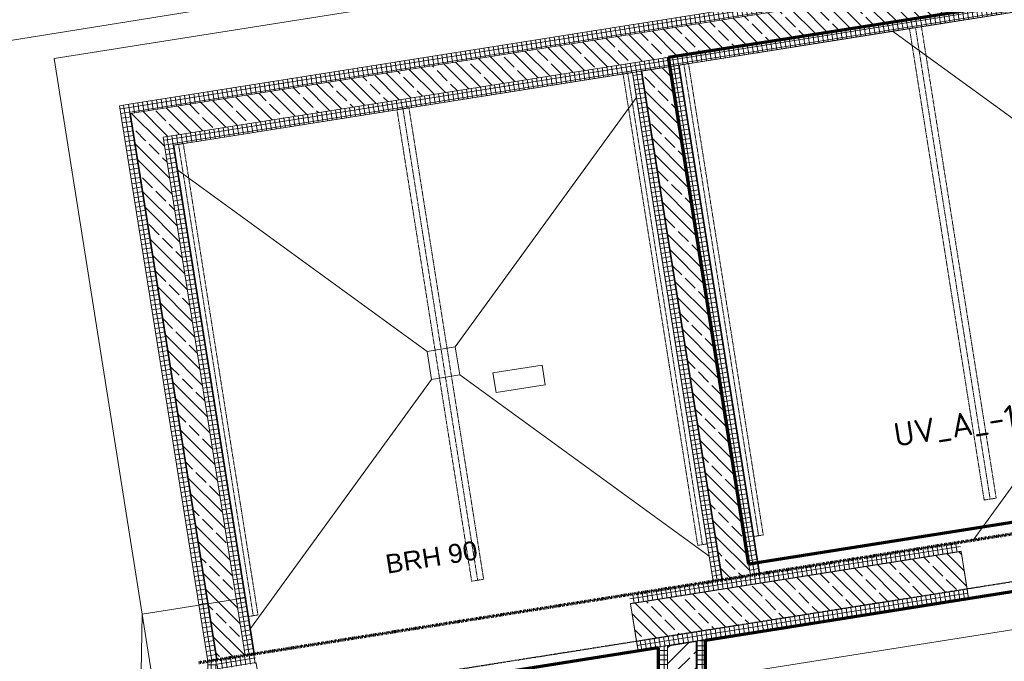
# Model space of a CAD drawing. Header units: millimetres. Extents: x 1523 to 74423, y -42059 to 10268.
# Tile 31 of 77: x 26099 to 31295, y -19683 to -16295. Entities that reach past the tile are written whole.
import ezdxf

# ---------------------------------------------------------------- set-up
doc = ezdxf.new("R2010")
doc.units = ezdxf.units.MM
for name, pattern in [('_Projekt 07 -  _  -  _  -  _  -', [7.5, 3.5, -2, 0, -2]), ('CAx_nichtHalbton', [20001.0584, 10000, -0.5292, 10000, -0.5292]), ('IMPORT-STRICHPUNKT _7_', [20, 10, -5, 0, -5]), ('IMPORT-VERDECKT _8_', [7.5, 5, -2.5]), ('Rasterlinie', [22.225, 12.7, -3.175, 3.175, -3.175]), ('Verdeckt 2x', [3.572, 2.3813, -1.1907])]:
    doc.linetypes.add(name, pattern=pattern)
for name, color, linetype, lineweight, true_color in [('20 A--Bodenplatte', 7, 'Continuous', 13, 0x656565), ('30 A--Träger _ Dachkonstruktion _Gitterrost_', 7, 'IMPORT-VERDECKT _8_', 13, 0x656565), ('65 V--Straßenbegrenzungslinie', 7, 'Continuous', 13, 0x656565), ('90 A--Achsraster _1_50_', 7, 'IMPORT-STRICHPUNKT _7_', 13, 0x656565), ('Neubau_10 A--Wand außen _ Luft-_Lichtschacht', 7, 'Continuous', 13, 0x656565), ('Neubau_10 A--Wand außen _tragend_', 7, 'Continuous', 13, 0x656565), ('Neubau_10 A--Wand innen _tragend_', 7, 'Continuous', 13, 0x656565), ('Neubau_20 A--Bodenplatte', 7, 'Continuous', 13, 0x656565), ('Neubau_20 A--Gründungsbelag', 7, 'Continuous', 13, 0x656565), ('Xref_706_5_--_ÜP_-1_000_16_Übersichtsplan UG_IFC 2025_01_13_dwg', 7, 'Continuous', 13, 0x767676), ('XX', 7, 'Continuous', 18, 0x804040)]:
    doc.layers.add(name, color=color, linetype=linetype, lineweight=lineweight, true_color=true_color)
doc.layers.add('S-GRID-____-OTLN', color=7, linetype='Continuous', lineweight=9)
doc.layers.add('Text', color=7, linetype='Continuous', lineweight=9)
doc.styles.add('Arial_4', font='arial.ttf', dxfattribs={"height": 100})
doc.styles.add('ISOCPEUR', font='isocpeur.ttf', dxfattribs={"height": 125})
pattern_1 = [(221.336, (0, 0), (-99.07104, 112.6274), []), (221.336, (33.02, -37.54), (-99.07104, 112.6274), []), (221.336, (66.05, -75.08), (-99.07104, 112.6274), [75, -25])]
pattern_2 = [(5.336, (0, 0), (-2.324905, 24.8916616), []), (95.336, (0, 0), (24.8916616, 2.324905), [])]
pattern_3 = [(275.336, (0, 0), (24.8916616, 2.324905), []), (5.336, (0, 0), (-2.324905, 24.8916616), [])]
pattern_4 = [(355.336, (0, 0), (2.032807, 24.917217), []), (85.336, (0, 0), (-24.917217, 2.032807), [])]
pattern_5 = [(356.336, (0, 0), (1.597632, 24.948899), []), (86.336, (0, 0), (-24.948899, 1.597632), [])]

# ---------------------------------------------------------------- blocks, each defined once
blk = doc.blocks.new('Xref_706_5_--_ÜP_-1_000_11_Übersichtsplan UG_IFC 2024_09_30_dwg_Leere Fensteröffnung 27-41959659-SuD_-1UG gesamt Plot  - Blatt 1')
at = {"layer": 'Neubau_10 A--Wand außen _tragend_', "color": 9, "true_color": 0xcbcbcb}
blk.add_line((-1000, 0), (1000, 0), dxfattribs=at)
at = {"layer": 'Neubau_10 A--Wand außen _tragend_', "color": 9, "true_color": 0xcbcbcb, "flags": 128}
blk.add_lwpolyline([(1000, 50), (1000, 250), (1000, 300), (-1000, 300), (-1000, 250), (-1000, 50)], dxfattribs=at)
blk = doc.blocks.new('Xref_706_5_--_ÜP_-1_000_11_Übersichtsplan UG_IFC 2024_09_30_dwg_Standard-Rastermarker_7-41960560-SuD_-1UG gesamt Plot  - Blatt 1')
at = {"layer": '90 A--Achsraster _1_50_', "color": 9, "true_color": 0xcbcbcb}
blk.add_line((0, 0), (54355.4, 0), dxfattribs=at)
blk = doc.blocks.new('Xref_706_5_--_ÜP_-1_000_16_Übersichtsplan UG_IFC 2025_01_13_dwg-35469238-SuD_-1UG gesamt Plot  - Blatt 1')
at = {"layer": 'Neubau_10 A--Wand außen _ Luft-_Lichtschacht', "true_color": 0xcbcbcb}
h = blk.add_hatch(dxfattribs=at)
h.set_pattern_fill('FP_4', color=9, style=0, pattern_type=2)
h.set_pattern_definition(pattern_3)
h.paths.add_polyline_path([(10263.3, -102478.6), (9509.9, -94413.7), (9460.2, -94418.4), (10213.5, -102483.3), (10239.6, -102480.8)])
h = blk.add_hatch(dxfattribs=at)
h.set_pattern_fill('FP_2', color=9, style=0, pattern_type=2)
h.set_pattern_definition(pattern_1)
h.paths.add_polyline_path([(10398.7, -102315.3), (9673.2, -94549.1), (9523.9, -94563.1), (10249.3, -102329.3), (10390.8, -102316.1)])
h = blk.add_hatch(dxfattribs=at)
h.set_pattern_fill('FP_4', color=9, style=0, pattern_type=2)
h.set_pattern_definition(pattern_3)
h.paths.add_polyline_path([(10443.8, -102260.9), (9727.7, -94594.3), (9677.9, -94598.9), (10394, -102265.5), (10401.9, -102264.8)])
h = blk.add_hatch(dxfattribs=at)
h.set_pattern_fill('FP_3', color=9, style=0, pattern_type=2)
h.set_pattern_definition(pattern_2)
h.paths.add_polyline_path([(12905.5, -99369.4), (12900.9, -99319.6), (10192.7, -99572.6), (10197.3, -99622.4), (12779, -99381.2)])
h = blk.add_hatch(dxfattribs=at)
h.set_pattern_fill('FP_2', color=9, style=0, pattern_type=2)
h.set_pattern_definition(pattern_1)
h.paths.add_polyline_path([(12919.5, -99518.8), (12905.5, -99369.4), (10197.3, -99622.4), (10211.3, -99771.7), (12895.8, -99521)])
h = blk.add_hatch(dxfattribs=at)
h.set_pattern_fill('FP_3', color=9, style=0, pattern_type=2)
h.set_pattern_definition(pattern_2)
h.paths.add_polyline_path([(12924.1, -99568.5), (12919.5, -99518.8), (10211.3, -99771.7), (10215.9, -99821.5), (12916.3, -99569.3)])
h = blk.add_hatch(dxfattribs=at)
h.set_pattern_fill('FP_3', color=9, style=0, pattern_type=2)
h.set_pattern_definition(pattern_2)
h.paths.add_polyline_path([(13156.7, -102057.7), (13151.7, -102008), (10443.8, -102260.9), (10448.4, -102310.7), (13156.7, -102057.7)])
h = blk.add_hatch(dxfattribs=at)
h.set_pattern_fill('FP_2', color=9, style=0, pattern_type=2)
h.set_pattern_definition(pattern_1)
h.paths.add_polyline_path([(13170.6, -102207.1), (13156.7, -102057.7), (10398.7, -102315.3), (10412.6, -102464.7), (13170.6, -102207.1)])
h = blk.add_hatch(dxfattribs=at)
h.set_pattern_fill('FP_3', color=9, style=0, pattern_type=2)
h.set_pattern_definition(pattern_2)
h.paths.add_polyline_path([(13175.3, -102256.8), (13170.5, -102207.1), (10263.3, -102478.6), (10267.9, -102528.4), (13175.3, -102256.8)])
h = blk.add_hatch(dxfattribs=at)
h.set_pattern_fill('FP_3', color=9, style=0, pattern_type=2)
h.set_pattern_definition(pattern_2)
h.paths.add_polyline_path([(10443.8, -102260.9), (10394, -102265.5), (10398.7, -102315.3), (10437.6, -102268.3)])
h = blk.add_hatch(dxfattribs=at)
h.set_pattern_fill('FP_3', color=9, style=0, pattern_type=2)
h.set_pattern_definition(pattern_2)
h.paths.add_polyline_path([(10448.4, -102310.7), (10443.8, -102260.9), (10398.7, -102315.3), (10440.6, -102311.4)])
h = blk.add_hatch(dxfattribs=at)
h.set_pattern_fill('FP_2', color=9, style=0, pattern_type=2)
h.set_pattern_definition(pattern_1)
h.paths.add_polyline_path([(10398.7, -102315.3), (10249.3, -102329.3), (10263.3, -102478.6), (10390.2, -102325.6)])
h = blk.add_hatch(dxfattribs=at)
h.set_pattern_fill('FP_2', color=9, style=0, pattern_type=2)
h.set_pattern_definition(pattern_1)
h.paths.add_polyline_path([(10412.6, -102464.7), (10398.7, -102315.3), (10263.3, -102478.6), (10389, -102466.9)])
h = blk.add_hatch(dxfattribs=at)
h.set_pattern_fill('FP_3', color=9, style=0, pattern_type=2)
h.set_pattern_definition(pattern_2)
h.paths.add_polyline_path([(10263.3, -102478.6), (10213.5, -102483.3), (10218.1, -102533.1), (10257.1, -102486.1)])
h = blk.add_hatch(dxfattribs=at)
h.set_pattern_fill('FP_3', color=9, style=0, pattern_type=2)
h.set_pattern_definition(pattern_2)
h.paths.add_polyline_path([(10267.9, -102528.4), (10263.3, -102478.6), (10218.1, -102533.1), (10260, -102529.1)])
at = {"layer": 'Neubau_10 A--Wand außen _tragend_', "true_color": 0xcbcbcb}
h = blk.add_hatch(dxfattribs=at)
h.set_pattern_fill('FP_4', color=9, style=0, pattern_type=2)
h.set_pattern_definition(pattern_3)
h.paths.add_polyline_path([(13015.6, -100010.2), (12851.3, -98251.4), (12801.6, -98256.1), (12965.8, -100014.9)])
h = blk.add_hatch(dxfattribs=at)
h.set_pattern_fill('FP_2', color=9, style=0, pattern_type=2)
h.set_pattern_definition(pattern_1)
h.paths.add_polyline_path([(13214.8, -99991.6), (13050.5, -98232.8), (12851.3, -98251.4), (13015.6, -100010.2), (13075.6, -100004.6)])
h = blk.add_hatch(dxfattribs=at)
h.set_pattern_fill('FP_4', color=9, style=0, pattern_type=2)
h.set_pattern_definition(pattern_3)
h.paths.add_polyline_path([(13264.5, -99987), (13100.3, -98228.2), (13050.5, -98232.8), (13214.8, -99991.6)])
h = blk.add_hatch(dxfattribs=at)
h.set_pattern_fill('FP_4', color=9, style=0, pattern_type=2)
h.set_pattern_definition(pattern_3)
h.paths.add_polyline_path([(13221.1, -102210.4), (13201.6, -102001.6), (13151.8, -102006.2), (13170.7, -102206.3), (13213.9, -102209.8)])
h = blk.add_hatch(dxfattribs=at)
h.set_pattern_fill('FP_8', color=9, style=0, pattern_type=2)
h.set_pattern_definition(pattern_4)
h.paths.add_polyline_path([(13221.1, -102210.4), (13170.5, -102206.3), (13175.3, -102256.8), (13217.8, -102213.8)])
h = blk.add_hatch(dxfattribs=at)
h.set_pattern_fill('FP_8', color=9, style=0, pattern_type=2)
h.set_pattern_definition(pattern_4)
h.paths.add_polyline_path([(13225.9, -102261), (13221.1, -102210.4), (13175.3, -102256.8), (13217.9, -102260.3)])
at = {"layer": 'Neubau_10 A--Wand innen _tragend_', "true_color": 0xcbcbcb}
h = blk.add_hatch(dxfattribs=at)
h.set_pattern_fill('FP_6', color=9, style=0, pattern_type=2)
h.set_pattern_definition(pattern_5)
h.paths.add_polyline_path([(16984.4, -99918.5), (16987.6, -99868.6), (13231, -99628.1), (13235.7, -99678.5), (16774.4, -99905.1)])
h = blk.add_hatch(dxfattribs=at)
h.set_pattern_fill('FP_5', color=9, style=0, pattern_type=2)
h.set_pattern_definition([(131.336, (0, 0), (90.10192, 79.25683), []), (131.336, (-45.05, -39.63), (90.10192, 79.25683), [90, -30])])
h.paths.add_polyline_path([(16974.8, -100068.2), (16984.4, -99918.5), (13235.7, -99678.5), (13249.8, -99829.7), (16764.8, -100054.8)])
h = blk.add_hatch(dxfattribs=at)
h.set_pattern_fill('FP_6', color=9, style=0, pattern_type=2)
h.set_pattern_definition(pattern_5)
h.paths.add_polyline_path([(16971.6, -100118.1), (16974.8, -100068.2), (13249.8, -99829.7), (13254.6, -99880.1), (16761.6, -100104.7)])
at = {"color": 7, "lineweight": 13, "true_color": 0xefefef, "flags": 128}
blk.add_lwpolyline([(11855.4, -100647.7), (11831.6, -100385.7), (11728.4, -100395.1), (11752.3, -100657.1)], close=True, dxfattribs=at)
at = {"layer": '20 A--Bodenplatte', "color": 9, "true_color": 0xcbcbcb, "flags": 128}
blk.add_lwpolyline([(12853.5, -102038.3), (12904.7, -102585.9), (13701.2, -102511.5), (12882.6, -93747.2), (12086, -93821.6), (12137.2, -94369.2), (12435.9, -94341.3), (13152.2, -102010.4)], close=True, dxfattribs=at)
at = {"layer": '30 A--Träger _ Dachkonstruktion _Gitterrost_', "color": 9, "true_color": 0xcbcbcb}
for p, q in [((10075.3, -98315.6), (12584.4, -98081.2)), ((10190.4, -99547.7), (12699.4, -99313.3)), ((10218.3, -99846.4), (12727.3, -99612)), ((10330, -101042.2), (12839, -100807.8)), ((10441.5, -102236), (12950.5, -102001.6))]:
    blk.add_line(p, q, dxfattribs=at)
at = {"layer": '30 A--Träger _ Dachkonstruktion _Gitterrost_', "color": 9, "true_color": 0xcbcbcb, "flags": 128}
for points in [[(12581.4, -98049.3), (10072.3, -98283.7), (10078.2, -98347.4), (12587.3, -98113.1)], [(12697.1, -99288.4), (10188, -99522.8), (10192.7, -99572.6), (12701.8, -99338.2)], [(12725, -99587.1), (10215.9, -99821.5), (10220.6, -99871.3), (12729.7, -99636.9)], [(12836.1, -100775.9), (10327, -101010.3), (10332.9, -101074), (12842, -100839.7)], [(12948.2, -101976.7), (10439.1, -102211.1), (10443.8, -102260.9), (12952.9, -102026.5)]]:
    blk.add_lwpolyline(points, close=True, dxfattribs=at)
at = {"layer": '65 V--Straßenbegrenzungslinie', "color": 9, "true_color": 0xcbcbcb, "flags": 128}
blk.add_lwpolyline([(5386.1, -56443.1), (10233, -107235.9), (20708.2, -106136.1), (31929, -107062.9)], dxfattribs=at)
at = {"layer": '90 A--Achsraster _1_50_', "color": 161, "true_color": 0xaaaaff}
blk.add_line((14301.4, -111625.3), (12836.1, -95937.3), dxfattribs=at)
at = {"layer": 'Neubau_10 A--Wand außen _ Luft-_Lichtschacht', "color": 9, "true_color": 0xcbcbcb}
for p, q in [((10197.3, -99622.4), (12905.5, -99369.4)), ((10215.9, -99821.5), (12924.1, -99568.5))]:
    blk.add_line(p, q, dxfattribs=at)
at = {"layer": 'Neubau_10 A--Wand außen _ Luft-_Lichtschacht', "color": 9, "true_color": 0xcbcbcb, "flags": 128}
for points in [[(10213.5, -102483.3), (9455.5, -94368.6), (9505.3, -94363.9), (12412.3, -94092.4), (12416.9, -94142.2), (12430.9, -94291.6), (12435.5, -94341.3), (9727.7, -94594.3), (10443.8, -102260.9), (13152, -102007.9), (13156.7, -102057.7), (13170.6, -102207.1), (13175.3, -102256.8), (10218.1, -102533.1)], [(10192.7, -99572.6), (10197.3, -99622.4), (10211.3, -99771.7), (12919.5, -99518.8), (12905.5, -99369.4), (12900.9, -99319.6)]]:
    blk.add_lwpolyline(points, close=True, dxfattribs=at)
for points in [[(12416.9, -94142.2), (9659.3, -94399.8), (9509.9, -94413.7), (10263.3, -102478.6), (13170.6, -102207.1)], [(12430.9, -94291.6), (9723, -94544.5), (9673.2, -94549.1), (10398.7, -102315.3), (13156.7, -102057.7)]]:
    blk.add_lwpolyline(points, dxfattribs=at)
at = {"layer": 'Neubau_10 A--Wand außen _tragend_', "color": 9, "true_color": 0xcbcbcb}
for p, q in [((12801.6, -98256.1), (12965.8, -100014.9)), ((13050.5, -98232.8), (13214.8, -99991.6)), ((13249.8, -99829.7), (13235.7, -99678.5)), ((13151.8, -102006.2), (13170.5, -102206.3))]:
    blk.add_line(p, q, dxfattribs=at)
at = {"layer": 'Neubau_10 A--Wand außen _tragend_', "color": 9, "true_color": 0xcbcbcb, "flags": 128}
for points in [[(13231, -99628.1), (13100.3, -98228.2), (12851.3, -98251.4), (13015.6, -100010.2), (13264.5, -99987), (13254.6, -99880.1)], [(13175.3, -102256.8), (16810.4, -102553.4), (23546.8, -103102.9)]]:
    blk.add_lwpolyline(points, dxfattribs=at)
at = {"layer": 'Neubau_10 A--Wand innen _tragend_', "color": 9, "true_color": 0xcbcbcb, "flags": 128}
blk.add_lwpolyline([(13254.6, -99880.1), (16971.6, -100118.1), (16955.6, -100367.6), (17265, -100387.4), (17304.9, -99763.7), (16995.6, -99743.9), (16987.6, -99868.6), (13231, -99628.1)], dxfattribs=at)
blk.add_lwpolyline([(16984.4, -99918.5), (16974.8, -100068.2), (13249.8, -99829.7), (13235.7, -99678.5)], close=True, dxfattribs=at)
at = {"layer": 'Neubau_20 A--Bodenplatte', "color": 9, "true_color": 0xcbcbcb, "flags": 128}
blk.add_lwpolyline([(32112.2, -104203), (23637.3, -103511.6), (23632.6, -103461.1), (13714.3, -102652), (12904.7, -102585.9), (9947.6, -102862.2), (9128.9, -94097.8), (12086, -93821.6)], dxfattribs=at)
at = {"layer": 'Neubau_20 A--Gründungsbelag', "color": 9, "true_color": 0xcbcbcb}
blk.add_line((13017.6, -102020.5), (10578.2, -102248.3), dxfattribs=at)
at = {"layer": 'Neubau_20 A--Gründungsbelag', "color": 9, "true_color": 0xcbcbcb, "flags": 128}
for points in [[(12541.9, -95476.4), (12794.9, -98184.6), (12900.9, -99319.6), (10192.7, -99572.6), (10086.7, -98437.5), (9833.7, -95729.3), (11232.6, -96889.2), (11382, -96875.3), (12541.9, -95476.4), (12435.5, -94341.3), (9727.7, -94594.3), (9833.7, -95729.3)], [(19300.7, -95041.5), (17554.3, -94929.7), (17341.5, -98252.9), (17092.1, -98237), (17304.8, -94913.7), (12763.5, -94622.9), (13231, -99628.1), (16987.6, -99868.6), (16995.6, -99743.9), (17245.1, -99759.8), (17205.1, -100383.6), (16955.6, -100367.6), (16971.6, -100118.1), (13254.6, -99880.1), (13450.5, -101978.3)], [(11232.6, -96889.2), (11246.6, -97038.6), (10086.7, -98437.5)], [(12794.9, -98184.6), (11395.9, -97024.6), (11382, -96875.3), (11232.6, -96889.2), (11246.6, -97038.6), (11395.9, -97024.6), (11382, -96875.3)], [(12790.6, -99580.1), (10349.3, -99808.1), (11602.3, -100847), (11616.3, -100996.4)], [(11602.3, -100847), (11751.7, -100833.1), (12790.6, -99580.1), (12924.1, -99568.5), (13152, -102007.9), (13017.6, -102020.5), (11765.6, -100982.4), (11751.7, -100833.1)], [(11765.6, -100982.4), (11616.3, -100996.4), (11602.3, -100847), (11751.7, -100833.1), (11765.6, -100982.4), (11616.3, -100996.4), (10578.2, -102248.3), (10443.8, -102260.9), (10215.9, -99821.5), (10349.3, -99808.1)]]:
    blk.add_lwpolyline(points, dxfattribs=at)
at = {"rotation": 95.33628353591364}
blk.add_blockref('Xref_706_5_--_ÜP_-1_000_11_Übersichtsplan UG_IFC 2024_09_30_dwg_Standard-Rastermarker_7-41960560-SuD_-1UG gesamt Plot  - Blatt 1', (14224.8, -110805.2), dxfattribs=at)
at = {"extrusion": (0, 0, -1), "zscale": -1, "rotation": 84.6637164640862}
for p in [(-12708.6, -97260.4), (-13058.8, -101010.5)]:
    blk.add_blockref('Xref_706_5_--_ÜP_-1_000_11_Übersichtsplan UG_IFC 2024_09_30_dwg_Leere Fensteröffnung 27-41959659-SuD_-1UG gesamt Plot  - Blatt 1', p, dxfattribs=at)
at = {"layer": 'Neubau_10 A--Wand außen _tragend_', "insert": (12674.9, -101291.1), "char_height": 100, "width": 583.972, "attachment_point": 1, "rotation": 95.3363, "line_spacing_factor": 0.941778, "style": 'Arial_4'}
blk.add_mtext('BRH 90', dxfattribs=at)

msp = doc.modelspace()

# ---------------------------------------------------------------- linework, layer by layer
at = {"layer": 'S-GRID-____-OTLN', "linetype": 'Rasterlinie', "lineweight": 25}
msp.add_line((73593.534, -12570.439), (16852.967, -21557.262), dxfattribs=at)
at = {"layer": 'XX', "color": 7, "linetype": 'CAx_nichtHalbton', "lineweight": 70, "true_color": 0xffffff}
for p, q in [((29522.151, -16493.016), (34559.362, -15695.2)), ((29946.089, -19169.651), (29522.151, -16493.016)), ((34983.299, -18371.835), (29946.089, -19169.651)), ((29718.145, -19570.241), (34676.341, -18784.94)), ((29718.145, -23334.495), (29718.145, -19570.241)), ((27386.739, -19939.5), (29468.145, -19609.837)), ((29468.145, -19609.837), (29468.145, -23334.495))]:
    msp.add_line(p, q, dxfattribs=at)
at = {"layer": 'XX', "color": 5, "linetype": '_Projekt 07 -  _  -  _  -  _  -', "lineweight": 70, "true_color": 0x0000ff}
msp.add_line((34801.534, -18462.008), (27041.021, -19691.153), dxfattribs=at)
at = {"layer": 'XX', "color": 9, "linetype": 'Verdeckt 2x', "true_color": 0xc0c0c0}
msp.add_line((29468.145, -23334.495), (29468.145, -19609.837), dxfattribs=at)

# ---------------------------------------------------------------- block references
at = {"layer": 'Xref_706_5_--_ÜP_-1_000_16_Übersichtsplan UG_IFC 2025_01_13_dwg', "color": 9, "true_color": 0xcbcbcb, "rotation": 273.663716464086}
msp.add_blockref('Xref_706_5_--_ÜP_-1_000_16_Übersichtsplan UG_IFC 2025_01_13_dwg-35469238-SuD_-1UG gesamt Plot  - Blatt 1', (128297.139, 0), dxfattribs=at)

# ---------------------------------------------------------------- texts
at = {"layer": 'Text', "insert": (30703.449, -18427.772), "char_height": 125, "width": 970.04187, "attachment_point": 1, "rotation": 9, "style": 'ISOCPEUR'}
msp.add_mtext('UV_A_-1.1', dxfattribs=at)

doc.saveas('drawing.dxf')
